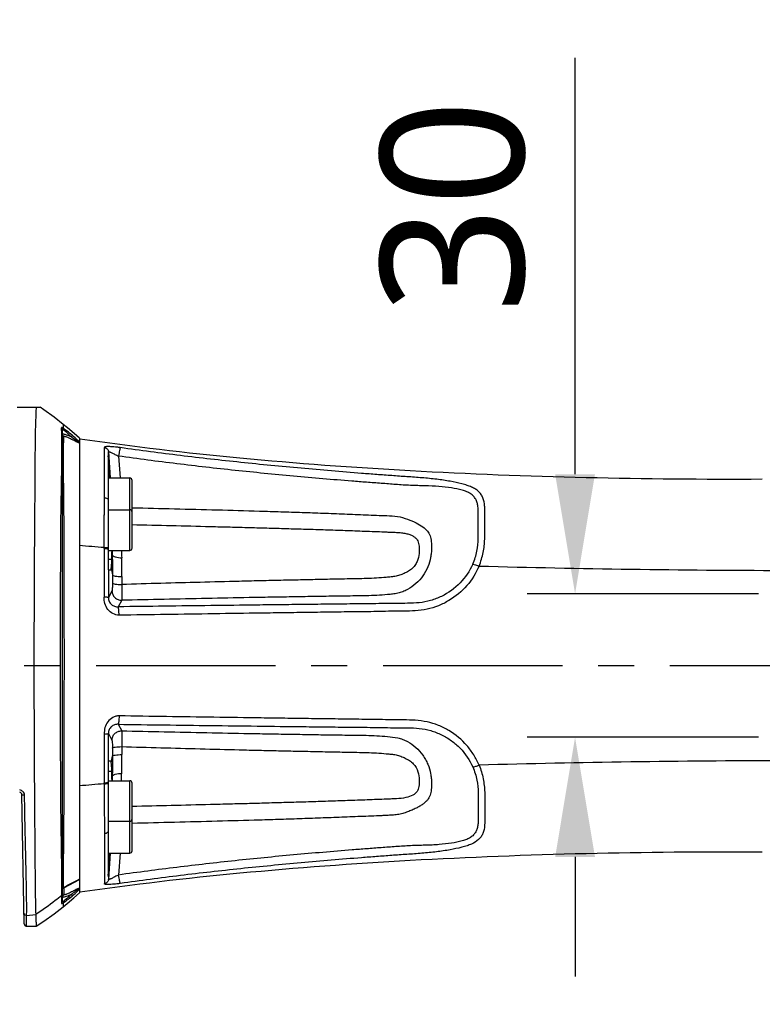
# Model space of a CAD drawing. Header units: millimetres. Extents: x 7426 to 8300, y 123 to 421.
# Tile 38 of 197: x 7996 to 8004, y 194 to 204. Entities that reach past the tile are written whole.
import ezdxf
from ezdxf import colors
from ezdxf.entities.mleader import LeaderData, LeaderLine
from ezdxf.math import Vec2, Vec3

# ---------------------------------------------------------------- set-up
doc = ezdxf.new("R2010")
doc.units = ezdxf.units.MM
doc.linetypes.add('CENTER', pattern=[0.6, 0.375, -0.075, 0.075, -0.075])
for name, color, linetype in [('中心线', 7, 'CENTER'), ('外形图', 7, 'Continuous'), ('多重引线', 7, 'Continuous'), ('尺寸标注', 7, 'Continuous')]:
    doc.layers.add(name, color=color, linetype=linetype)
doc.styles.add('微软雅黑', font='msyh.ttc')
doc.dimstyles.new('尺寸标注_1_20比例', dxfattribs={"dimtxt": 1.5, "dimasz": 1.25, "dimexe": 0.5, "dimexo": 0.4, "dimgap": 0.5, "dimtad": 1, "dimdec": 1, "dimlfac": 20, "dimdsep": 46, "dimtxsty": '微软雅黑', "dimcen": 0.09, "dimadec": 0, "dimazin": 0, "dimtp": 0.01, "dimtm": 0.01, "dimtfac": 1, "dimtdec": 1, "dimtofl": 0, "dimtmove": 0, "dimatfit": 3, "dimfxl": 1, "dimtolj": 1, "dimarcsym": 0})

# ---------------------------------------------------------------- blocks, each defined once
blk = doc.blocks.new('*D1266')
at = {"layer": 'Defpoints', "color": 0}
for p in [(8004.082, 198.174), (8001.763, 196.674), (8004.082, 196.674)]:
    blk.add_point(p, dxfattribs=at)
at = {"layer": '尺寸标注', "color": 0, "lineweight": -2}
for p, q in [((8001.763, 199.424), (8001.763, 203.776)), ((8003.682, 198.174), (8001.263, 198.174)), ((8003.682, 196.674), (8001.263, 196.674)), ((8001.763, 195.424), (8001.763, 194.174))]:
    blk.add_line(p, q, dxfattribs=at)
at = {"layer": '尺寸标注', "color": 0}
for points in [[(8001.555, 199.424), (8001.971, 199.424), (8001.763, 198.174)], [(8001.971, 195.424), (8001.555, 195.424), (8001.763, 196.674)]]:
    blk.add_solid(points, dxfattribs=at)
at = {"layer": '尺寸标注', "color": 0, "insert": (8000.488, 202.225), "char_height": 1.5, "attachment_point": 5, "rotation": 90, "style": '微软雅黑'}
blk.add_mtext('\\A1;30', dxfattribs=at)
blk = doc.blocks.new('*D1267')
at = {"layer": 'Defpoints', "color": 0}
for p in [(8004.082, 196.672), (7979.832, 195.649), (7979.832, 182.682)]:
    blk.add_point(p, dxfattribs=at)
at = {"layer": '尺寸标注', "color": 0, "lineweight": -2}
for p, q in [((8004.082, 196.272), (8004.082, 182.182)), ((7979.832, 195.249), (7979.832, 182.182)), ((8002.832, 182.682), (7981.082, 182.682))]:
    blk.add_line(p, q, dxfattribs=at)
at = {"layer": '尺寸标注', "color": 0}
for points in [[(7981.082, 182.89), (7981.082, 182.474), (7979.832, 182.682)], [(8002.832, 182.474), (8002.832, 182.89), (8004.082, 182.682)]]:
    blk.add_solid(points, dxfattribs=at)
at = {"layer": '尺寸标注', "color": 0, "insert": (7991.957, 183.958), "char_height": 1.5, "attachment_point": 5, "style": '微软雅黑'}
blk.add_mtext('\\A1;485', dxfattribs=at)

msp = doc.modelspace()

# ---------------------------------------------------------------- linework, layer by layer
at = {"layer": '中心线', "linetype": 'CENTER', "ltscale": 5}
msp.add_line((7978.7552, 197.4238), (8028.3522, 197.4238), dxfattribs=at)
at = {"layer": '外形图', "color": 7, "linetype": 'Continuous'}
for p, q in [((7995.9298, 200.1238), (7996.1696, 200.1238)), ((7996.4129, 199.9445), (7996.4123, 199.9043)), ((7996.4048, 194.9563), (7996.4048, 199.8911)), ((7996.5823, 199.7993), (7996.5823, 199.5895)), ((7996.5823, 199.795), (7996.5861, 199.7946)), ((7996.5823, 199.795), (7996.5861, 199.7944)), ((7996.5603, 199.7699), (7996.5624, 199.7683)), ((7996.5782, 199.7564), (7996.5823, 199.7533)), ((7996.5823, 199.7533), (7996.5823, 199.7314)), ((7996.8427, 199.5519), (7996.8423, 199.7034)), ((7996.8423, 199.1794), (7996.8423, 199.7034)), ((7996.5823, 199.6289), (7996.5823, 195.2109)), ((7996.8823, 199.6314), (7996.8823, 198.4238)), ((7996.8852, 199.6172), (7996.8852, 199.6577)), ((7996.8852, 199.6575), (7996.9023, 199.3861)), ((7996.9915, 199.6133), (7997.0059, 199.3848)), ((7996.8426, 199.3245), (7996.8427, 199.5519)), ((7996.8823, 199.3848), (7997.1073, 199.3848)), ((7997.1073, 198.6272), (7997.1073, 199.3848)), ((7996.8411, 198.6598), (7996.8426, 199.3245)), ((7997.1323, 198.6522), (7997.1323, 199.3598)), ((7996.8415, 198.8234), (7996.8419, 198.9991)), ((7996.8823, 199.0522), (7997.1073, 199.0522)), ((7996.8411, 198.6488), (7996.8411, 198.6598)), ((7996.8823, 198.6272), (7997.1073, 198.6272)), ((7996.9255, 198.6275), (7996.9255, 198.5817)), ((7996.9205, 198.5317), (7996.8823, 198.5317)), ((7996.883, 198.4238), (7996.9093, 198.4238)), ((7996.8852, 198.4238), (7996.8852, 198.1331)), ((7996.9152, 198.4436), (7996.9264, 198.3708)), ((7996.9264, 198.3708), (7996.9264, 198.2871)), ((7997.0241, 198.3541), (7997.0238, 198.2713)), ((7996.9218, 198.2046), (7996.8852, 198.1331)), ((7997.0233, 198.1064), (7996.9867, 198.038)), ((7996.9867, 196.8095), (7997.0233, 196.7411)), ((7996.8852, 196.4238), (7996.8852, 196.7144)), ((7996.8852, 196.7144), (7996.9218, 196.6429)), ((7996.9264, 196.5604), (7996.9264, 196.4768)), ((7997.0238, 196.5762), (7997.0241, 196.4935)), ((7996.8823, 196.4238), (7996.8823, 195.2161)), ((7996.9093, 196.4238), (7996.8833, 196.4238)), ((7996.9152, 196.4039), (7996.9264, 196.4768)), ((7996.9205, 196.3158), (7996.8823, 196.3158)), ((7996.8411, 196.1874), (7996.8411, 196.1987)), ((7996.8823, 196.2203), (7997.1073, 196.2203)), ((7996.9224, 196.2215), (7996.9255, 196.2658)), ((7996.9255, 196.2658), (7996.9255, 196.22)), ((7997.1073, 195.4627), (7997.1073, 196.2203)), ((7997.1323, 195.4877), (7997.1323, 196.1953)), ((7996.8411, 196.1874), (7996.8426, 195.5051)), ((7996.0042, 194.7234), (7995.9806, 196.0742)), ((7996.8823, 195.7953), (7997.1073, 195.7953)), ((7996.8423, 195.6681), (7996.8424, 195.144)), ((7996.8426, 195.5051), (7996.8427, 195.2942)), ((7996.8823, 195.4627), (7997.1073, 195.4627)), ((7996.9023, 195.4614), (7996.8852, 195.19)), ((7997.0059, 195.4627), (7996.9915, 195.2342)), ((7996.5823, 195.2766), (7996.5823, 195.0488)), ((7996.8427, 195.2942), (7996.8424, 195.1765)), ((7996.4172, 195.101), (7996.5823, 195.1864)), ((7996.5806, 195.1895), (7996.5823, 195.1904)), ((7996.8852, 195.2303), (7996.8852, 195.19)), ((7996.3952, 195.0981), (7996.3953, 195.0804)), ((7996.3953, 195.0804), (7996.3953, 195.0754)), ((7996.4172, 195.101), (7996.418, 195.0265)), ((7996.4174, 195.1051), (7996.4174, 195.1011)), ((7996.5624, 195.0792), (7996.5606, 195.0778)), ((7996.5823, 195.0942), (7996.5783, 195.0912)), ((7996.5822, 195.0993), (7996.5802, 195.0982)), ((7996.5823, 195.1234), (7996.5823, 195.0796)), ((7996.3955, 195.0325), (7996.3955, 195.0178)), ((7996.3956, 195.0177), (7996.3956, 194.937)), ((7996.5861, 195.0531), (7996.5823, 195.0525)), ((7996.5861, 195.053), (7996.5823, 195.0525)), ((7996.4123, 194.9431), (7996.4129, 194.903)), ((7996.0292, 194.6988), (7996.0302, 194.8122)), ((7996.0302, 194.8122), (7996.1245, 194.8207)), ((7996.0292, 194.6988), (7996.1298, 194.6988))]:
    msp.add_line(p, q, dxfattribs=at)
for points in [[(7996.4129, 199.9445), (7996.3176, 200.0194), (7996.209, 200.0976), (7996.1696, 200.1238)], [(7996.5823, 199.8004), (7996.5259, 199.8497), (7996.4556, 199.9094), (7996.4129, 199.9445)], [(7996.4129, 194.903), (7996.4535, 194.9364), (7996.5238, 194.996), (7996.5823, 195.0471)], [(7996.1298, 194.6988), (7996.209, 194.7499), (7996.3176, 194.8281), (7996.4129, 194.903)], [(7996.0296, 194.7388), (7996.0299, 194.7613), (7996.0302, 194.8122)], [(7996.0042, 194.7234), (7996.0071, 194.7121), (7996.0148, 194.7034), (7996.0256, 194.6991), (7996.0292, 194.6988)]]:
    msp.add_lwpolyline(points, dxfattribs=at)
for centre, radius, start, end in [((7987.3063, 199.8765), 9.0893, 0.02048, 0.21376), ((7996.318, 199.7554), 0.1763, 57.29773, 57.65073), ((7996.4296, 199.8422), 0.0248, 180.03727, 243.02604), ((7995.5103, 198.6599), 1.5376, 46.637, 49.68772), ((7995.5909, 197.9343), 2.0672, 61.51773, 61.99688), ((7994.4126, 196.901), 3.5838, 52.82191, 53.13964), ((7995.8283, 198.9972), 1.074, 45.41453, 46.618), ((7995.4545, 197.6824), 2.3537, 61.371, 61.52409), ((7997.1073, 199.3598), 0.025, 0, 90), ((7997.1073, 199.0272), 0.025, 0, 90), ((8000.4108, 243.0075), 44.4911, 265.06349, 265.39795), ((7959.8728, 199.3242), 37.0562, 358.77453, 358.92034), ((8033.5264, 198.8841), 36.5045, 180.40131, 180.52351), ((7997.1073, 198.6522), 0.025, 270, 0), ((8004.2518, 330.8895), 132.4717, 268.489531, 269.861248), ((8004.2519, 63.9611), 132.4686, 90.138817, 91.510925), ((7952.1534, 195.3665), 44.7772, 1.09411, 1.21477), ((7997.1073, 196.1953), 0.025, 0, 90), ((7995.9556, 196.0738), 0.025, 1.00003, 86.25958), ((8000.402, 151.9582), 44.3725, 94.60297, 94.93818), ((7997.1073, 195.8203), 0.025, 270, 0), ((7997.1073, 195.4877), 0.025, 270, 0), ((8014.4715, 195.1257), 18.0763, 180.15922, 180.29537), ((7995.5158, 196.1817), 1.5295, 310.26839, 313.36402), ((7995.705, 196.6891), 1.8157, 298.14817, 298.69026), ((7994.429, 197.9224), 3.5547, 306.88198, 307.20277), ((7995.827, 195.8514), 1.0757, 313.39247, 314.59587), ((7995.666, 196.7606), 1.8973, 298.68694, 298.80854), ((7996.4297, 195.0044), 0.025, 117.34207, 127.7538), ((7996.3024, 195.1151), 0.2041, 302.58841, 302.90275)]:
    msp.add_arc(centre, radius, start, end, dxfattribs=at)
for points, knots in [([(7996.1287, 200.1238), (7996.1165, 199.8643), (7996.1175, 199.5278), (7996.1135, 199.1124), (7996.1112, 198.796), (7996.1076, 198.2324), (7996.1062, 197.7478), (7996.1062, 197.4238)], [0, 0, 0, 0, 0.288563, 0.3736957, 0.4615916, 0.6400163, 1, 1, 1, 1]), ([(7996.4123, 199.9043), (7996.4099, 199.9058), (7996.4059, 199.9082), (7996.401, 199.9107), (7996.3981, 199.9115), (7996.3965, 199.9119), (7996.3955, 199.9109), (7996.3955, 199.9104)], [0, 0, 0, 0, 0.4390614, 0.7441916, 0.845928, 0.9163275, 1, 1, 1, 1]), ([(7996.505, 199.8324), (7996.4882, 199.8466), (7996.4582, 199.8712), (7996.4273, 199.8947), (7996.4132, 199.9037)], [0, 0, 0, 0, 0.568915, 1, 1, 1, 1]), ([(7996.3957, 199.8318), (7996.3951, 199.795), (7996.3968, 199.7445), (7996.3946, 199.6784), (7996.3934, 199.6119), (7996.3931, 199.5162), (7996.3929, 199.3885), (7996.39, 199.2464), (7996.3864, 199.0927), (7996.3843, 198.874), (7996.3828, 198.5929), (7996.3812, 198.1368), (7996.3797, 197.6781), (7996.3798, 197.2186), (7996.3807, 196.8741), (7996.3818, 196.531), (7996.383, 196.1906), (7996.3852, 195.861), (7996.3914, 195.4974), (7996.3951, 195.2459), (7996.3952, 195.0981)], [0, 0, 0, 0, 0.0233256, 0.0319819, 0.0419352, 0.0654355, 0.0926579, 0.1228585, 0.1555164, 0.1900304, 0.2614545, 0.3336836, 0.479095, 0.5521202, 0.6249032, 0.6974326, 0.769555, 0.8405887, 0.9063375, 1, 1, 1, 1]), ([(7996.3956, 199.8798), (7996.3956, 199.8778), (7996.3956, 199.8695), (7996.3956, 199.8611), (7996.3957, 199.8547)], [0, 0, 0, 0, 0.2300948, 1, 1, 1, 1]), ([(7996.3957, 199.8547), (7996.3957, 199.8529), (7996.3958, 199.8453), (7996.3958, 199.8376), (7996.3957, 199.8318)], [0, 0, 0, 0, 0.2309957, 1, 1, 1, 1]), ([(7996.4048, 199.8911), (7996.4048, 199.8916), (7996.406, 199.893), (7996.4093, 199.8913), (7996.4135, 199.8893), (7996.417, 199.8868), (7996.419, 199.8854)], [0, 0, 0, 0, 0.0921609, 0.2593601, 0.5631143, 1, 1, 1, 1]), ([(7996.498, 199.8141), (7996.4857, 199.819), (7996.4636, 199.8274), (7996.4375, 199.8365), (7996.4209, 199.8412), (7996.4134, 199.843), (7996.4088, 199.8435), (7996.4066, 199.8436), (7996.4048, 199.8429), (7996.4048, 199.8422)], [0, 0, 0, 0, 0.4015213, 0.7223036, 0.8409484, 0.9270141, 0.9570754, 0.9785436, 1, 1, 1, 1]), ([(7996.4243, 197.4238), (7996.4239, 197.6978), (7996.4238, 198.0399), (7996.4224, 198.4499), (7996.4221, 198.6529), (7996.4218, 198.8531), (7996.4194, 199.1016), (7996.4165, 199.3652), (7996.4157, 199.6033), (7996.4169, 199.7436), (7996.4181, 199.8017), (7996.4183, 199.8201)], [0, 0, 0, 0, 0.3430444, 0.428324, 0.5132269, 0.5971969, 0.6789284, 0.8243784, 0.9272824, 0.9769869, 1, 1, 1, 1]), ([(7996.4183, 199.8201), (7996.4186, 199.8212), (7996.4221, 199.8216), (7996.4259, 199.8208), (7996.4343, 199.8186), (7996.4474, 199.8138), (7996.4745, 199.8026), (7996.5131, 199.7845), (7996.545, 199.7683), (7996.5615, 199.7595)], [0, 0, 0, 0, 0.022589, 0.0475684, 0.0833755, 0.1839958, 0.3162472, 0.6423534, 1, 1, 1, 1]), ([(7996.419, 199.8854), (7996.4199, 199.8847), (7996.4239, 199.8817), (7996.4279, 199.8785), (7996.4309, 199.876)], [0, 0, 0, 0, 0.2233176, 1, 1, 1, 1]), ([(7996.4309, 199.876), (7996.4359, 199.8719), (7996.459, 199.852), (7996.481, 199.8309), (7996.498, 199.8141)], [0, 0, 0, 0, 0.2144957, 1, 1, 1, 1]), ([(7996.498, 199.8141), (7996.5005, 199.8176), (7996.5037, 199.8228), (7996.5064, 199.8305), (7996.5051, 199.8324)], [0, 0, 0, 0, 0.6506279, 1, 1, 1, 1]), ([(7996.498, 199.8141), (7996.5032, 199.8106), (7996.5242, 199.7962), (7996.5449, 199.7814), (7996.5603, 199.7699)], [0, 0, 0, 0, 0.2450137, 1, 1, 1, 1]), ([(7996.5861, 199.7944), (7997.1413, 199.7132), (7998.2911, 199.5798), (8000.0574, 199.4513), (8001.8795, 199.3816), (8003.1067, 199.371), (8003.7203, 199.3741)], [0, 0, 0, 0, 0.2353359, 0.4852959, 0.7426462, 1, 1, 1, 1]), ([(7996.8423, 199.7034), (7996.8534, 199.7019), (7996.875, 199.6909), (7996.8845, 199.6686), (7996.8852, 199.6575)], [0, 0, 0, 0, 0.5013056, 1, 1, 1, 1]), ([(7997.0088, 199.7017), (7996.9972, 199.7034), (7996.9745, 199.7062), (7996.9419, 199.7095), (7996.9124, 199.7118), (7996.8873, 199.7128), (7996.8673, 199.7126), (7996.8537, 199.7113), (7996.8448, 199.7089), (7996.8426, 199.705), (7996.8424, 199.7035)], [0, 0, 0, 0, 0.2068735, 0.4026501, 0.5786687, 0.7284882, 0.846402, 0.9283584, 0.9733569, 1, 1, 1, 1]), ([(7997.0088, 199.7016), (7997.0082, 199.7008), (7997.0071, 199.6977), (7997.0054, 199.692), (7997.0035, 199.6836), (7997.0003, 199.668), (7996.9961, 199.6443), (7996.993, 199.6242), (7996.9915, 199.6133)], [0, 0, 0, 0, 0.0366822, 0.1040306, 0.2006374, 0.3236193, 0.6342791, 1, 1, 1, 1]), ([(8000.7599, 198.4639), (8000.769, 198.4874), (8000.7859, 198.5343), (8000.809, 198.6283), (8000.8209, 198.743), (8000.8186, 198.853), (8000.8189, 198.935), (8000.819, 198.9913), (8000.8187, 199.0437), (8000.8185, 199.1061), (8000.8075, 199.1646), (8000.7812, 199.2137), (8000.7548, 199.2447), (8000.7208, 199.2704), (8000.6797, 199.2909), (8000.6322, 199.3084), (8000.5578, 199.3302), (8000.4519, 199.3523), (8000.3127, 199.3724), (8000.1621, 199.3872), (8000.0057, 199.3976), (7999.8477, 199.4089), (7999.6895, 199.4205), (7999.4787, 199.4367), (7999.2153, 199.458), (7998.8993, 199.4856), (7998.5835, 199.5152), (7998.1628, 199.5579), (7997.6375, 199.6172), (7997.2182, 199.6721), (7997.0088, 199.7017)], [0, 0, 0, 0, 0.0164664, 0.0325645, 0.0631877, 0.0914416, 0.1045082, 0.1167851, 0.1282235, 0.1387901, 0.157578, 0.1662864, 0.1749651, 0.1840145, 0.1939016, 0.2049162, 0.2170858, 0.2445649, 0.2755223, 0.3089723, 0.3434509, 0.378003, 0.4125593, 0.4471133, 0.5162236, 0.585334, 0.6544454, 0.7235566, 0.8617787, 1, 1, 1, 1]), ([(7996.8999, 199.386), (7996.8976, 199.4246), (7996.8931, 199.5018), (7996.8857, 199.5788), (7996.8833, 199.6174)], [0, 0, 0, 0, 0.4999973, 1, 1, 1, 1]), ([(7996.8852, 199.6575), (7996.8852, 199.6581), (7996.8854, 199.6595), (7996.8877, 199.6603), (7996.8906, 199.66), (7996.8945, 199.659), (7996.8995, 199.6573), (7996.9079, 199.654), (7996.9202, 199.6486), (7996.9363, 199.6406), (7996.9536, 199.6311), (7996.9721, 199.6218), (7996.985, 199.6162), (7996.9915, 199.6133)], [0, 0, 0, 0, 0.0155656, 0.0310629, 0.0549599, 0.0893304, 0.133863, 0.1877194, 0.3190791, 0.4741249, 0.6436515, 0.820759, 1, 1, 1, 1]), ([(8000.6928, 198.4837), (8000.7032, 198.5057), (8000.7204, 198.5508), (8000.7434, 198.6411), (8000.7524, 198.7511), (8000.7491, 198.8741), (8000.7504, 198.9689), (8000.7506, 199.0378), (8000.7485, 199.0839), (8000.7412, 199.1262), (8000.7256, 199.164), (8000.7015, 199.1964), (8000.6692, 199.2228), (8000.629, 199.243), (8000.5632, 199.2645), (8000.4662, 199.2831), (8000.3361, 199.2974), (8000.1925, 199.3031), (8000.042, 199.3055), (7999.8892, 199.3166), (7999.7364, 199.3283), (7999.5834, 199.3393), (7999.3796, 199.3554), (7999.1249, 199.3763), (7998.8194, 199.4034), (7998.5141, 199.4324), (7998.209, 199.4636), (7997.9041, 199.497), (7997.498, 199.5449), (7997.1939, 199.5847), (7996.9915, 199.6133)], [0, 0, 0, 0, 0.0163453, 0.0322232, 0.0623048, 0.0899411, 0.1146782, 0.1258265, 0.1361047, 0.1455639, 0.1544803, 0.1632465, 0.172339, 0.1822088, 0.1931757, 0.2186571, 0.2482493, 0.2808172, 0.3149004, 0.3491563, 0.383409, 0.417666, 0.4519197, 0.5204298, 0.5889398, 0.6574498, 0.7259596, 0.7944698, 0.8629801, 1, 1, 1, 1]), ([(7996.8423, 199.1794), (7996.8467, 199.179), (7996.8616, 199.1765), (7996.877, 199.1683), (7996.8823, 199.1589)], [0, 0, 0, 0, 0.2893733, 1, 1, 1, 1]), ([(7997.1323, 199.0738), (7997.2804, 199.0704), (7997.5765, 199.0632), (7998.0207, 199.0518), (7998.3908, 199.0414), (7998.6869, 199.0325), (7998.9089, 199.0252), (7999.1309, 199.0175), (7999.3159, 199.0103), (7999.4638, 199.0045), (7999.5748, 199), (7999.6858, 198.9953), (7999.7966, 198.9908), (7999.9071, 198.9865), (8000.0095, 198.9571), (8000.0968, 198.9179), (8000.1677, 198.8779), (8000.2197, 198.8336), (8000.2526, 198.7803), (8000.2618, 198.7152), (8000.2641, 198.655), (8000.26, 198.5991), (8000.2514, 198.5347), (8000.2261, 198.4521), (8000.1755, 198.3581), (8000.1027, 198.2771), (8000.0281, 198.2248), (7999.9623, 198.1946), (7999.9101, 198.1789), (7999.856, 198.1703), (7999.7826, 198.1634), (7999.6904, 198.1563), (7999.5794, 198.1527), (7999.4682, 198.1515), (7999.3571, 198.1497), (7999.2089, 198.148), (7999.0236, 198.1451), (7998.8013, 198.1412), (7998.5791, 198.1377), (7998.2827, 198.1323), (7997.9123, 198.125), (7997.4678, 198.116), (7997.1715, 198.1097), (7997.0233, 198.1064)], [0, 0, 0, 0, 0.0649869, 0.1299696, 0.1949487, 0.2274364, 0.2599233, 0.2924097, 0.3248935, 0.3411362, 0.3573774, 0.3736185, 0.3898612, 0.4060738, 0.4219271, 0.4362119, 0.4480532, 0.4575221, 0.4658999, 0.4748721, 0.4859242, 0.4923966, 0.4993994, 0.5144076, 0.5300303, 0.5458728, 0.5617249, 0.5696296, 0.5775482, 0.5855649, 0.593645, 0.6098702, 0.6261197, 0.6423762, 0.6586342, 0.6748919, 0.7074056, 0.7399195, 0.7724328, 0.8049451, 0.8699676, 0.9349863, 1, 1, 1, 1]), ([(7997.1323, 198.8971), (7997.2688, 198.8942), (7997.5419, 198.8879), (7997.8832, 198.8794), (7998.1563, 198.8724), (7998.361, 198.8669), (7998.5658, 198.8613), (7998.7706, 198.8555), (7998.9755, 198.8495), (7999.1803, 198.8431), (7999.3509, 198.8372), (7999.4874, 198.8324), (7999.5898, 198.8284), (7999.6921, 198.8246), (7999.7774, 198.8213), (7999.8456, 198.8183), (7999.8965, 198.8161), (7999.9462, 198.8127), (7999.9926, 198.8057), (8000.0333, 198.7948), (8000.0667, 198.7803), (8000.0927, 198.762), (8000.1123, 198.7407), (8000.1251, 198.7152), (8000.1305, 198.6858), (8000.1332, 198.6531), (8000.1346, 198.6015), (8000.1257, 198.5447), (8000.1057, 198.4956), (8000.0883, 198.468), (8000.066, 198.4428), (8000.0323, 198.4167), (7999.9878, 198.3915), (7999.941, 198.3703), (7999.8915, 198.3564), (7999.8407, 198.3494), (7999.7725, 198.344), (7999.6874, 198.337), (7999.585, 198.3329), (7999.4825, 198.3309), (7999.38, 198.3288), (7999.2434, 198.3261), (7999.0726, 198.3229), (7998.8677, 198.3181), (7998.6628, 198.3137), (7998.4579, 198.3091), (7998.1847, 198.3025), (7997.8432, 198.2937), (7997.4335, 198.2829), (7997.1603, 198.2751), (7997.0238, 198.2713)], [0, 0, 0, 0, 0.0641854, 0.1283672, 0.1604581, 0.1925499, 0.2246439, 0.2567416, 0.2888425, 0.3209435, 0.3530417, 0.3690892, 0.3851336, 0.4011796, 0.4172208, 0.4252385, 0.4332498, 0.4411738, 0.4486538, 0.4552754, 0.4608968, 0.4657047, 0.470099, 0.474375, 0.4789183, 0.4840398, 0.4897984, 0.5031699, 0.5106724, 0.5145357, 0.5184525, 0.5264237, 0.5344302, 0.5424607, 0.5504759, 0.5585157, 0.5665435, 0.5825971, 0.5986518, 0.6147084, 0.6307636, 0.6468191, 0.6789297, 0.7110398, 0.7431494, 0.7752584, 0.8073668, 0.8715814, 0.9357927, 1, 1, 1, 1]), ([(7996.8411, 198.6598), (7996.8495, 198.6596), (7996.8612, 198.6588), (7996.8749, 198.656), (7996.8803, 198.6542), (7996.8823, 198.653)], [0, 0, 0, 0, 0.6024056, 0.8346883, 1, 1, 1, 1]), ([(7996.8414, 198.6488), (7996.8413, 198.6066), (7996.8408, 198.4368), (7996.8405, 198.2671), (7996.8403, 198.1396)], [0, 0, 0, 0, 0.2489654, 1, 1, 1, 1]), ([(7996.8411, 198.6488), (7996.8486, 198.6487), (7996.8616, 198.6477), (7996.8745, 198.6454), (7996.8796, 198.6434)], [0, 0, 0, 0, 0.5797183, 1, 1, 1, 1]), ([(7996.9255, 198.5817), (7996.9266, 198.5768), (7996.9368, 198.5666), (7996.9697, 198.5539), (7997.0009, 198.5506), (7997.0234, 198.5505)], [0, 0, 0, 0, 0.1423655, 0.3655011, 1, 1, 1, 1]), ([(7996.9255, 198.5817), (7996.9256, 198.5644), (7996.9259, 198.4941), (7996.9263, 198.4238), (7996.9264, 198.3708)], [0, 0, 0, 0, 0.245607, 1, 1, 1, 1]), ([(7996.9152, 198.4436), (7996.9169, 198.4557), (7996.9191, 198.485), (7996.9201, 198.5145), (7996.9205, 198.5317)], [0, 0, 0, 0, 0.4133229, 1, 1, 1, 1]), ([(8000.6928, 198.4837), (8000.6608, 198.4117), (8000.5701, 198.2768), (8000.4049, 198.1583), (8000.2542, 198.1004), (8000.1344, 198.0772), (8000.0129, 198.0742), (7999.8513, 198.0735), (7999.6493, 198.07), (7999.4069, 198.0677), (7999.1646, 198.0648), (7998.9224, 198.0621), (7998.6802, 198.0591), (7998.3574, 198.0553), (7997.9541, 198.0503), (7997.4703, 198.0442), (7997.1479, 198.0401), (7996.9867, 198.038)], [0, 0, 0, 0, 0.0610938, 0.123129, 0.1544708, 0.1858512, 0.2172341, 0.2486226, 0.3113115, 0.3739971, 0.4366616, 0.4993193, 0.5619599, 0.6245894, 0.7498022, 0.874945, 1, 1, 1, 1]), ([(8000.7591, 198.4642), (8000.727, 198.3907), (8000.6413, 198.2502), (8000.4821, 198.1188), (8000.3351, 198.0458), (8000.2163, 198.0093), (8000.093, 197.9935), (7999.9689, 197.9927), (7999.8449, 197.9916), (7999.7209, 197.9888), (7999.5969, 197.9864), (7999.4729, 197.9853), (7999.349, 197.9838), (7999.1837, 197.9812), (7998.9772, 197.979), (7998.7294, 197.975), (7998.3991, 197.9707), (7997.9864, 197.9645), (7997.4914, 197.9573), (7997.1616, 197.9525), (7996.9967, 197.9501)], [0, 0, 0, 0, 0.0609182, 0.1226586, 0.1538449, 0.1851293, 0.2164791, 0.2478597, 0.2792451, 0.3106221, 0.3419975, 0.3733717, 0.4047426, 0.4361094, 0.498834, 0.5615427, 0.6242367, 0.7495729, 0.874832, 1, 1, 1, 1]), ([(7997.0241, 198.3541), (7997.0242, 198.3706), (7997.0244, 198.436), (7997.0241, 198.5015), (7997.0234, 198.5505)], [0, 0, 0, 0, 0.2519205, 1, 1, 1, 1]), ([(8000.6928, 198.4837), (8000.7033, 198.4824), (8000.7259, 198.4771), (8000.7476, 198.4691), (8000.7591, 198.4642)], [0, 0, 0, 0, 0.4563184, 1, 1, 1, 1]), ([(7996.9093, 198.4238), (7996.9099, 198.4238), (7996.9115, 198.4257), (7996.9134, 198.4321), (7996.9145, 198.4386), (7996.9152, 198.4436)], [0, 0, 0, 0, 0.0952455, 0.2866961, 1, 1, 1, 1]), ([(7996.9264, 198.3708), (7996.9269, 198.3694), (7996.93, 198.3667), (7996.9401, 198.3622), (7996.96, 198.3581), (7996.9896, 198.3549), (7997.012, 198.3541), (7997.0241, 198.3541)], [0, 0, 0, 0, 0.0434733, 0.1126935, 0.3324262, 0.6412495, 1, 1, 1, 1]), ([(7996.9264, 198.2871), (7996.9264, 198.277), (7996.9263, 198.2585), (7996.9254, 198.234), (7996.9243, 198.2176), (7996.923, 198.2086), (7996.9223, 198.2056), (7996.9218, 198.2047)], [0, 0, 0, 0, 0.3650474, 0.6720915, 0.8903635, 0.9594695, 1, 1, 1, 1]), ([(7996.9264, 198.2871), (7996.927, 198.2858), (7996.93, 198.2833), (7996.9401, 198.2791), (7996.9599, 198.2752), (7996.9894, 198.2721), (7997.0117, 198.2714), (7997.0238, 198.2713)], [0, 0, 0, 0, 0.0422535, 0.1108848, 0.3304673, 0.6399607, 1, 1, 1, 1]), ([(7997.0238, 198.2713), (7997.024, 198.2512), (7997.0244, 198.2142), (7997.0246, 198.1651), (7997.0242, 198.1303), (7997.024, 198.1123), (7997.0233, 198.1064)], [0, 0, 0, 0, 0.3658078, 0.6735975, 0.8923473, 1, 1, 1, 1]), ([(7996.9218, 198.2046), (7996.922, 198.1917), (7996.9277, 198.1656), (7996.9505, 198.133), (7996.984, 198.1112), (7997.0103, 198.1063), (7997.0233, 198.1064)], [0, 0, 0, 0, 0.2491272, 0.4990456, 0.7495448, 1, 1, 1, 1]), ([(7996.9967, 197.9501), (7996.9741, 197.9494), (7996.9283, 197.9631), (7996.8752, 198.0082), (7996.8443, 198.0709), (7996.8396, 198.1169), (7996.8405, 198.1396)], [0, 0, 0, 0, 0.249253, 0.499991, 0.750271, 1, 1, 1, 1]), ([(7996.8852, 198.1331), (7996.885, 198.1336), (7996.8835, 198.1346), (7996.879, 198.1363), (7996.87, 198.1379), (7996.8565, 198.1392), (7996.8461, 198.1395), (7996.8405, 198.1396)], [0, 0, 0, 0, 0.0397774, 0.106572, 0.323514, 0.6331996, 1, 1, 1, 1]), ([(7996.8852, 198.1331), (7996.8851, 198.1197), (7996.8904, 198.0928), (7996.9142, 198.0601), (7996.9486, 198.0409), (7996.9742, 198.0374), (7996.9867, 198.038)], [0, 0, 0, 0, 0.2580967, 0.5131228, 0.7569493, 1, 1, 1, 1]), ([(7996.9967, 197.9501), (7996.9964, 197.9607), (7996.9956, 197.9805), (7996.9934, 198.0066), (7996.9912, 198.0243), (7996.9888, 198.0338), (7996.9875, 198.0371), (7996.9867, 198.038)], [0, 0, 0, 0, 0.3595231, 0.6660957, 0.8866851, 0.9573753, 1, 1, 1, 1]), ([(7996.1062, 197.4238), (7996.1062, 197.1668), (7996.1074, 196.6552), (7996.1113, 196.0205), (7996.1152, 195.5337), (7996.1182, 195.2191), (7996.1207, 194.9861), (7996.1231, 194.8623), (7996.1245, 194.8208)], [0, 0, 0, 0, 0.2961583, 0.5896325, 0.7314239, 0.857316, 0.9521594, 1, 1, 1, 1]), ([(7996.4174, 195.1051), (7996.4166, 195.1194), (7996.4159, 195.1574), (7996.4157, 195.2276), (7996.4161, 195.3228), (7996.417, 195.4891), (7996.4194, 195.7324), (7996.4219, 196.0503), (7996.4227, 196.388), (7996.4237, 196.7317), (7996.4234, 197.0773), (7996.424, 197.3081), (7996.4243, 197.4238)], [0, 0, 0, 0, 0.0185147, 0.0491747, 0.0908168, 0.1416266, 0.2644322, 0.4055806, 0.5529388, 0.7013935, 0.8503144, 1, 1, 1, 1]), ([(7996.9967, 196.8974), (7996.9853, 196.898), (7996.9623, 196.8945), (7996.9199, 196.8771), (7996.8753, 196.8392), (7996.8437, 196.7766), (7996.8409, 196.7306), (7996.8405, 196.708)], [0, 0, 0, 0, 0.1252052, 0.2508943, 0.5010021, 0.7508623, 1, 1, 1, 1]), ([(7996.9867, 196.8095), (7996.9742, 196.8101), (7996.9486, 196.8067), (7996.9142, 196.7874), (7996.8904, 196.7547), (7996.8851, 196.7278), (7996.8852, 196.7144)], [0, 0, 0, 0, 0.2430872, 0.4868605, 0.7419622, 1, 1, 1, 1]), ([(7996.9967, 196.8974), (7996.9964, 196.8868), (7996.9956, 196.8671), (7996.9934, 196.8409), (7996.9912, 196.8232), (7996.9888, 196.8137), (7996.9875, 196.8105), (7996.9867, 196.8095)], [0, 0, 0, 0, 0.3595113, 0.6661468, 0.8867765, 0.9574431, 1, 1, 1, 1]), ([(7996.9867, 196.8095), (7997.1479, 196.8075), (7997.4705, 196.8034), (7997.9544, 196.7972), (7998.4386, 196.7913), (7998.8422, 196.7864), (7999.1652, 196.7827), (7999.3672, 196.7804), (7999.5288, 196.7785), (7999.65, 196.7775), (7999.7712, 196.7755), (7999.8925, 196.7731), (8000.0137, 196.7737), (8000.1352, 196.7701), (8000.2549, 196.7469), (8000.3683, 196.7032), (8000.4722, 196.6409), (8000.5932, 196.537), (8000.6601, 196.4354), (8000.6928, 196.3639)], [0, 0, 0, 0, 0.1250577, 0.2502034, 0.3754191, 0.500692, 0.563351, 0.6260171, 0.6573574, 0.6887035, 0.7200505, 0.7514024, 0.7827768, 0.8141581, 0.845517, 0.8768169, 0.9079972, 0.9390074, 1, 1, 1, 1]), ([(8000.759, 196.3836), (8000.7429, 196.4202), (8000.7056, 196.492), (8000.6098, 196.6231), (8000.4817, 196.7289), (8000.3348, 196.802), (8000.2159, 196.8382), (8000.0926, 196.854), (7999.9892, 196.855), (7999.9066, 196.8551), (7999.8239, 196.8565), (7999.7206, 196.8592), (7999.5966, 196.8608), (7999.4313, 196.8626), (7999.2248, 196.8658), (7998.9769, 196.8685), (7998.7292, 196.8726), (7998.3989, 196.8768), (7997.9863, 196.883), (7997.4914, 196.8902), (7997.1615, 196.895), (7996.9967, 196.8974)], [0, 0, 0, 0, 0.0304105, 0.0610933, 0.1228311, 0.1540185, 0.1853076, 0.2166447, 0.2480227, 0.2637116, 0.2793982, 0.31077, 0.3421395, 0.3735068, 0.436231, 0.4989422, 0.5616374, 0.6243181, 0.7496274, 0.8748594, 1, 1, 1, 1]), ([(7996.8403, 196.708), (7996.8404, 196.6654), (7996.8407, 196.4956), (7996.8411, 196.3259), (7996.8414, 196.1987)], [0, 0, 0, 0, 0.2509179, 1, 1, 1, 1]), ([(7996.8405, 196.708), (7996.8461, 196.708), (7996.8565, 196.7083), (7996.87, 196.7096), (7996.879, 196.7112), (7996.8835, 196.7129), (7996.885, 196.7139), (7996.8852, 196.7144)], [0, 0, 0, 0, 0.3667081, 0.6763157, 0.8932396, 0.9600811, 1, 1, 1, 1]), ([(7996.9218, 196.6429), (7996.922, 196.6558), (7996.9277, 196.6819), (7996.9505, 196.7146), (7996.984, 196.7363), (7997.0103, 196.7412), (7997.0233, 196.7411)], [0, 0, 0, 0, 0.2491275, 0.4990457, 0.7495448, 1, 1, 1, 1]), ([(7997.0233, 196.7411), (7997.024, 196.7352), (7997.0242, 196.7172), (7997.0246, 196.6824), (7997.0244, 196.6333), (7997.024, 196.5963), (7997.0238, 196.5762)], [0, 0, 0, 0, 0.1077172, 0.3263941, 0.6342068, 1, 1, 1, 1]), ([(7997.0233, 196.7411), (7997.1715, 196.7379), (7997.4678, 196.7316), (7997.9123, 196.7225), (7998.2827, 196.7152), (7998.5791, 196.7099), (7998.8013, 196.7063), (7999.0236, 196.7024), (7999.2089, 196.6995), (7999.3571, 196.6978), (7999.4682, 196.6961), (7999.5794, 196.6948), (7999.6905, 196.6911), (7999.8007, 196.6828), (7999.8924, 196.6738), (7999.9623, 196.6529), (8000.0281, 196.6227), (8000.1028, 196.5705), (8000.1633, 196.5025), (8000.2017, 196.4416), (8000.2315, 196.3783), (8000.2513, 196.3128), (8000.2601, 196.2484), (8000.264, 196.1926), (8000.2617, 196.1323), (8000.2525, 196.0673), (8000.2259, 196.0236), (8000.1969, 195.9949), (8000.17, 195.9735), (8000.1378, 195.9525), (8000.1002, 195.9322), (8000.0577, 195.9124), (8000.011, 195.8934), (7999.9609, 195.8757), (7999.9073, 195.8645), (7999.8521, 195.8597), (7999.7967, 195.8565), (7999.7413, 195.8542), (7999.6673, 195.8515), (7999.5748, 195.8475), (7999.4638, 195.843), (7999.3159, 195.8372), (7999.1309, 195.83), (7998.9089, 195.8224), (7998.6869, 195.815), (7998.3908, 195.8061), (7998.0207, 195.7958), (7997.5765, 195.7843), (7997.2804, 195.7771), (7997.1323, 195.7738)], [0, 0, 0, 0, 0.0650092, 0.1300233, 0.1950413, 0.2275513, 0.2600624, 0.292574, 0.3250855, 0.341342, 0.3575988, 0.3738538, 0.3901017, 0.4063319, 0.4224058, 0.4303277, 0.4382348, 0.4540857, 0.4699255, 0.4778104, 0.4855841, 0.5005825, 0.5075862, 0.5140556, 0.5251088, 0.5340783, 0.5424559, 0.5469645, 0.551941, 0.5575311, 0.5637871, 0.5706643, 0.5780809, 0.5859084, 0.5939477, 0.6020509, 0.6101659, 0.6182861, 0.6264075, 0.6426475, 0.6588875, 0.6751291, 0.7076107, 0.7400948, 0.7725795, 0.8050649, 0.8700394, 0.9350176, 1, 1, 1, 1]), ([(7996.9218, 196.6429), (7996.9231, 196.6401), (7996.924, 196.6309), (7996.9255, 196.6136), (7996.9262, 196.589), (7996.9264, 196.5705), (7996.9264, 196.5604)], [0, 0, 0, 0, 0.109524, 0.3279067, 0.6349252, 1, 1, 1, 1]), ([(7996.9264, 196.5604), (7996.927, 196.5617), (7996.93, 196.5643), (7996.9401, 196.5685), (7996.9599, 196.5724), (7996.9894, 196.5754), (7997.0117, 196.5761), (7997.0238, 196.5762)], [0, 0, 0, 0, 0.042253, 0.1108834, 0.330466, 0.6399606, 1, 1, 1, 1]), ([(7997.0238, 196.5762), (7997.1603, 196.5725), (7997.4335, 196.5646), (7997.8433, 196.5538), (7998.1848, 196.5451), (7998.458, 196.5384), (7998.6629, 196.5338), (7998.8678, 196.5295), (7999.0728, 196.5247), (7999.2436, 196.5213), (7999.3802, 196.5189), (7999.4827, 196.5165), (7999.5851, 196.5149), (7999.6876, 196.5104), (7999.7727, 196.5035), (7999.8408, 196.4983), (7999.8917, 196.4912), (7999.9412, 196.4771), (7999.9878, 196.4558), (8000.0325, 196.4311), (8000.0852, 196.3901), (8000.1242, 196.3191), (8000.1342, 196.2462), (8000.1335, 196.1946), (8000.1303, 196.162), (8000.1249, 196.1327), (8000.1126, 196.1069), (8000.0928, 196.0857), (8000.0553, 196.0593), (7999.9881, 196.0387), (7999.9126, 196.032), (7999.8458, 196.0293), (7999.7776, 196.0262), (7999.6923, 196.0231), (7999.5899, 196.0191), (7999.4876, 196.0152), (7999.3511, 196.0103), (7999.1804, 196.0044), (7998.9756, 195.998), (7998.7708, 195.992), (7998.5659, 195.9863), (7998.3611, 195.9806), (7998.1563, 195.9752), (7997.8833, 195.9681), (7997.5419, 195.9597), (7997.2688, 195.9534), (7997.1323, 195.9504)], [0, 0, 0, 0, 0.0642224, 0.1284488, 0.1926785, 0.2247945, 0.2569111, 0.2890283, 0.3211459, 0.353264, 0.3693234, 0.3853821, 0.4014438, 0.4174993, 0.4335601, 0.4415899, 0.4496217, 0.4576448, 0.4656645, 0.4736904, 0.481625, 0.496789, 0.5101631, 0.5159006, 0.5210103, 0.525564, 0.5298293, 0.534231, 0.5390502, 0.5512495, 0.5666347, 0.5746648, 0.5826809, 0.5987272, 0.6147751, 0.6308236, 0.646875, 0.6789807, 0.7110893, 0.7431978, 0.7753029, 0.8074046, 0.8395039, 0.8716024, 0.9357993, 1, 1, 1, 1]), ([(7996.9152, 196.4039), (7996.9146, 196.4089), (7996.9134, 196.4154), (7996.9115, 196.4219), (7996.9099, 196.4238), (7996.9093, 196.4238)], [0, 0, 0, 0, 0.7133507, 0.9047772, 1, 1, 1, 1]), ([(7996.9205, 196.3158), (7996.9201, 196.3331), (7996.9191, 196.3625), (7996.9169, 196.3919), (7996.9152, 196.4039)], [0, 0, 0, 0, 0.5866821, 1, 1, 1, 1]), ([(7996.9264, 196.4768), (7996.9264, 196.459), (7996.9263, 196.3887), (7996.9258, 196.3184), (7996.9255, 196.2658)], [0, 0, 0, 0, 0.2522399, 1, 1, 1, 1]), ([(7996.9264, 196.4768), (7996.9269, 196.4781), (7996.93, 196.4808), (7996.9401, 196.4853), (7996.96, 196.4895), (7996.9896, 196.4927), (7997.012, 196.4934), (7997.0241, 196.4935)], [0, 0, 0, 0, 0.0434733, 0.1126935, 0.3324262, 0.6412496, 1, 1, 1, 1]), ([(7997.0234, 196.297), (7997.0236, 196.3131), (7997.0244, 196.3786), (7997.0243, 196.4441), (7997.0241, 196.4935)], [0, 0, 0, 0, 0.2458962, 1, 1, 1, 1]), ([(7996.9255, 196.2658), (7996.9266, 196.2708), (7996.9368, 196.2809), (7996.9697, 196.2936), (7997.0009, 196.2969), (7997.0234, 196.297)], [0, 0, 0, 0, 0.1423894, 0.3654441, 1, 1, 1, 1]), ([(8000.6928, 196.3639), (8000.7129, 196.3203), (8000.7414, 196.2306), (8000.7508, 196.1165), (8000.7505, 196.0304), (8000.7498, 195.9701), (8000.7502, 195.9131), (8000.7499, 195.8596), (8000.7503, 195.8097), (8000.749, 195.7636), (8000.741, 195.7213), (8000.7255, 195.6836), (8000.7017, 195.651), (8000.6693, 195.6247), (8000.6291, 195.6048), (8000.5636, 195.5831), (8000.4667, 195.5645), (8000.3615, 195.5532), (8000.2689, 195.5472), (8000.1951, 195.5447), (8000.1196, 195.5437), (8000.0177, 195.5398), (7999.8902, 195.5305), (7999.7372, 195.5196), (7999.5843, 195.5081), (7999.3804, 195.4922), (7999.1256, 195.4713), (7998.82, 195.4442), (7998.5146, 195.4152), (7998.2094, 195.384), (7997.9044, 195.3505), (7997.4982, 195.3027), (7997.194, 195.2628), (7996.9915, 195.2342)], [0, 0, 0, 0, 0.0321756, 0.0622562, 0.0764011, 0.0898954, 0.1026524, 0.1146224, 0.1257729, 0.136049, 0.1455142, 0.1544271, 0.1631849, 0.1722625, 0.1821294, 0.1930684, 0.2184567, 0.2480196, 0.2640189, 0.2805864, 0.2975259, 0.3146334, 0.3489073, 0.3831746, 0.4174428, 0.4517108, 0.5202469, 0.5887829, 0.6573191, 0.7258553, 0.7943916, 0.862928, 1, 1, 1, 1]), ([(8000.7597, 196.3839), (8000.7782, 196.3377), (8000.8066, 196.2445), (8000.8206, 196.1047), (8000.8187, 195.9758), (8000.8189, 195.8601), (8000.821, 195.759), (8000.8074, 195.683), (8000.7813, 195.6336), (8000.7448, 195.5911), (8000.6921, 195.5613), (8000.6318, 195.5389), (8000.5571, 195.5172), (8000.4511, 195.4952), (8000.3117, 195.4749), (8000.1609, 195.4603), (8000.0045, 195.4497), (7999.8465, 195.4385), (7999.6884, 195.4269), (7999.4777, 195.4107), (7999.2143, 195.3894), (7998.8985, 195.3619), (7998.5829, 195.3322), (7998.1623, 195.2896), (7997.6373, 195.2304), (7997.2181, 195.1755), (7997.0088, 195.1459)], [0, 0, 0, 0, 0.0325425, 0.0631911, 0.0914588, 0.1168065, 0.1388343, 0.1576239, 0.1663415, 0.1750427, 0.1939535, 0.2049765, 0.2171762, 0.2447224, 0.2757395, 0.3092196, 0.3437003, 0.37824, 0.4127827, 0.4473243, 0.5164077, 0.5854915, 0.6545765, 0.7236614, 0.861831, 1, 1, 1, 1]), ([(7997.0228, 196.219), (7997.0228, 196.2253), (7997.023, 196.2513), (7997.0232, 196.2773), (7997.0234, 196.297)], [0, 0, 0, 0, 0.2419325, 1, 1, 1, 1]), ([(8000.6928, 196.3639), (8000.7034, 196.3652), (8000.7262, 196.3707), (8000.7481, 196.3789), (8000.7597, 196.3839)], [0, 0, 0, 0, 0.4560953, 1, 1, 1, 1]), ([(7996.8411, 196.1987), (7996.8486, 196.1989), (7996.8615, 196.1998), (7996.8744, 196.2021), (7996.8795, 196.2041)], [0, 0, 0, 0, 0.5791048, 1, 1, 1, 1]), ([(7996.8411, 196.1874), (7996.8495, 196.1876), (7996.8612, 196.1884), (7996.8749, 196.1912), (7996.8803, 196.193), (7996.8823, 196.1942)], [0, 0, 0, 0, 0.6023953, 0.8346785, 1, 1, 1, 1]), ([(7995.9913, 196.1069), (7995.9866, 196.111), (7995.9753, 196.1171), (7995.9635, 196.1219), (7995.9573, 196.123)], [0, 0, 0, 0, 0.499129, 1, 1, 1, 1]), ([(7995.9806, 196.0742), (7995.9807, 196.0734), (7995.9844, 196.0723), (7995.9893, 196.0715), (7995.998, 196.071), (7996.0042, 196.071), (7996.0076, 196.0711)], [0, 0, 0, 0, 0.0922915, 0.3116573, 0.6312798, 1, 1, 1, 1]), ([(7996.0302, 194.8122), (7996.0313, 194.9615), (7996.0223, 195.3811), (7996.0127, 195.8007), (7996.0076, 196.0711)], [0, 0, 0, 0, 0.3556242, 1, 1, 1, 1]), ([(7996.8423, 195.6681), (7996.8467, 195.6685), (7996.8616, 195.671), (7996.877, 195.6792), (7996.8823, 195.6886)], [0, 0, 0, 0, 0.289378, 1, 1, 1, 1]), ([(8003.7203, 195.4734), (8003.1067, 195.4765), (8001.8795, 195.4659), (8000.0574, 195.3962), (7998.2911, 195.2677), (7997.1412, 195.1343), (7996.5861, 195.0531)], [0, 0, 0, 0, 0.2573539, 0.5147042, 0.7646642, 1, 1, 1, 1]), ([(7996.883, 195.2302), (7996.8854, 195.2687), (7996.8931, 195.3457), (7996.8976, 195.423), (7996.8999, 195.4616)], [0, 0, 0, 0, 0.5000037, 1, 1, 1, 1]), ([(7996.8852, 195.19), (7996.8845, 195.179), (7996.875, 195.1566), (7996.8534, 195.1456), (7996.8423, 195.1441)], [0, 0, 0, 0, 0.4989299, 1, 1, 1, 1]), ([(7996.9916, 195.2342), (7996.9788, 195.2283), (7996.9599, 195.2199), (7996.9363, 195.2072), (7996.9203, 195.1991), (7996.908, 195.1937), (7996.8995, 195.1905), (7996.8945, 195.1888), (7996.8906, 195.1878), (7996.8877, 195.1874), (7996.8854, 195.1881), (7996.8852, 195.1894), (7996.8852, 195.19)], [0, 0, 0, 0, 0.3564534, 0.5262644, 0.681272, 0.8128991, 0.8668334, 0.9114107, 0.9458681, 0.9698283, 0.985057, 1, 1, 1, 1]), ([(7997.0088, 195.1459), (7997.0082, 195.1468), (7997.0071, 195.1498), (7997.0054, 195.1555), (7997.0035, 195.164), (7997.0003, 195.1796), (7996.9962, 195.2032), (7996.9931, 195.2233), (7996.9915, 195.2342)], [0, 0, 0, 0, 0.0367091, 0.104079, 0.2006989, 0.3236839, 0.6343221, 1, 1, 1, 1]), ([(7996.4152, 195.104), (7996.4156, 195.1043), (7996.4163, 195.1045), (7996.417, 195.1049), (7996.4172, 195.1051)], [0, 0, 0, 0, 0.6577057, 1, 1, 1, 1]), ([(7996.5616, 195.0881), (7996.5451, 195.0792), (7996.5132, 195.0629), (7996.4744, 195.0446), (7996.4497, 195.0342), (7996.4382, 195.0298), (7996.4315, 195.0275), (7996.4258, 195.026), (7996.4221, 195.0251), (7996.4183, 195.0255), (7996.4182, 195.0266)], [0, 0, 0, 0, 0.3572112, 0.6830554, 0.8154927, 0.8703263, 0.9161717, 0.9521947, 0.977742, 1, 1, 1, 1]), ([(7996.5606, 195.0778), (7996.545, 195.0662), (7996.524, 195.0511), (7996.5027, 195.0365), (7996.4975, 195.0329)], [0, 0, 0, 0, 0.7550731, 1, 1, 1, 1]), ([(7997.0088, 195.1459), (7996.9972, 195.1443), (7996.9745, 195.1413), (7996.9418, 195.138), (7996.9123, 195.1358), (7996.8871, 195.1347), (7996.8692, 195.1348), (7996.8579, 195.1358), (7996.8518, 195.1368), (7996.8472, 195.1381), (7996.844, 195.1396), (7996.842, 195.1417), (7996.8421, 195.1434), (7996.8423, 195.1441)], [0, 0, 0, 0, 0.20613, 0.401251, 0.5766763, 0.7262421, 0.843756, 0.8889605, 0.9252161, 0.95299, 0.9730533, 0.9872255, 1, 1, 1, 1]), ([(7996.3955, 195.0178), (7996.3738, 195.0005), (7996.2859, 194.9315), (7996.1953, 194.8658), (7996.1245, 194.8208)], [0, 0, 0, 0, 0.2491262, 1, 1, 1, 1]), ([(7996.4048, 195.0046), (7996.4048, 195.0038), (7996.4084, 195.0027), (7996.4106, 195.0035), (7996.4125, 195.0038)], [0, 0, 0, 0, 0.2852607, 1, 1, 1, 1]), ([(7996.419, 194.9621), (7996.417, 194.9607), (7996.4136, 194.9584), (7996.4095, 194.956), (7996.407, 194.9552), (7996.4055, 194.9549), (7996.4048, 194.9558), (7996.4048, 194.9563)], [0, 0, 0, 0, 0.4360205, 0.7396322, 0.8399276, 0.9084098, 1, 1, 1, 1]), ([(7996.4125, 195.0038), (7996.4171, 195.0046), (7996.4283, 195.0077), (7996.4568, 195.0171), (7996.4804, 195.0262), (7996.4975, 195.0329)], [0, 0, 0, 0, 0.1572895, 0.3860845, 1, 1, 1, 1]), ([(7996.4132, 194.9437), (7996.4272, 194.9528), (7996.4579, 194.9761), (7996.4877, 195.0005), (7996.5045, 195.0147)], [0, 0, 0, 0, 0.4309584, 1, 1, 1, 1]), ([(7996.4305, 194.9712), (7996.4295, 194.9703), (7996.4257, 194.9672), (7996.4218, 194.9642), (7996.419, 194.9621)], [0, 0, 0, 0, 0.2748753, 1, 1, 1, 1]), ([(7996.4975, 195.0329), (7996.4915, 195.027), (7996.4697, 195.0058), (7996.4474, 194.9851), (7996.4305, 194.9712)], [0, 0, 0, 0, 0.2776224, 1, 1, 1, 1]), ([(7996.4975, 195.0329), (7996.5, 195.0294), (7996.5032, 195.0243), (7996.5058, 195.0166), (7996.5044, 195.0147)], [0, 0, 0, 0, 0.6500937, 1, 1, 1, 1]), ([(7996.3956, 194.937), (7996.3956, 194.9365), (7996.3966, 194.9356), (7996.3982, 194.936), (7996.4011, 194.9368), (7996.4059, 194.9393), (7996.41, 194.9417), (7996.4123, 194.9431)], [0, 0, 0, 0, 0.0828236, 0.1554317, 0.2586253, 0.5610564, 1, 1, 1, 1]), ([(7996.0023, 194.8361), (7996.0024, 194.8295), (7996.0089, 194.8156), (7996.0235, 194.8114), (7996.0302, 194.8122)], [0, 0, 0, 0, 0.4961585, 1, 1, 1, 1]), ([(7996.1244, 194.8207), (7996.1248, 194.8104), (7996.1255, 194.7922), (7996.1266, 194.7677), (7996.1275, 194.7483), (7996.1283, 194.7325), (7996.1288, 194.7212), (7996.1292, 194.7136), (7996.1294, 194.7088), (7996.1296, 194.7051), (7996.1295, 194.7016), (7996.13, 194.7004), (7996.1296, 194.6987), (7996.1298, 194.6988)], [0, 0, 0, 0, 0.2552399, 0.4467779, 0.6029248, 0.7318882, 0.8368692, 0.8808209, 0.9192276, 0.9519144, 0.977453, 0.9940721, 1, 1, 1, 1])]:
    msp.add_open_spline(points, degree=3, knots=knots, dxfattribs=at)
for points in [[(7996.4048, 199.8911), (7996.4048, 199.8982), (7996.4011, 199.9059), (7996.3955, 199.9104)], [(7996.416, 199.8999), (7996.415, 199.9015), (7996.4138, 199.9031), (7996.4123, 199.9044)], [(7996.419, 199.8854), (7996.4195, 199.8903), (7996.4185, 199.8956), (7996.416, 199.8999)], [(7996.8796, 198.6434), (7996.8805, 198.6431), (7996.8814, 198.6427), (7996.8823, 198.6422)], [(7996.8795, 196.2041), (7996.8805, 196.2045), (7996.8814, 196.2049), (7996.8823, 196.2053)], [(7996.0032, 196.0908), (7996.0005, 196.0969), (7995.9964, 196.1025), (7995.9913, 196.1069)], [(7996.0076, 196.0711), (7996.0075, 196.0778), (7996.006, 196.0846), (7996.0032, 196.0908)], [(7996.4174, 195.1051), (7996.4718, 195.1333), (7996.5262, 195.1614), (7996.5806, 195.1895)], [(7996.4048, 195.0799), (7996.4048, 195.0855), (7996.407, 195.0914), (7996.4107, 195.0957)], [(7996.4048, 195.0841), (7996.4048, 195.0867), (7996.4052, 195.0893), (7996.406, 195.0917)], [(7996.406, 195.0917), (7996.4076, 195.0966), (7996.411, 195.1011), (7996.4152, 195.104)], [(7996.4107, 195.0957), (7996.4125, 195.0978), (7996.4147, 195.0996), (7996.4172, 195.101)], [(7996.4048, 195.0366), (7996.4048, 195.0296), (7996.4011, 195.0221), (7996.3956, 195.0177)], [(7996.4048, 194.9563), (7996.4048, 194.9492), (7996.4011, 194.9416), (7996.3956, 194.9371)], [(7996.4048, 195.0046), (7996.4048, 195.0119), (7996.4087, 195.0197), (7996.4144, 195.0242)], [(7996.419, 194.9621), (7996.4195, 194.9572), (7996.4185, 194.9518), (7996.416, 194.9476)], [(7996.416, 194.9476), (7996.415, 194.946), (7996.4137, 194.9444), (7996.4123, 194.9431)]]:
    msp.add_open_spline(points, degree=3, dxfattribs=at)

# ---------------------------------------------------------------- dimensions: what is measured, and where the dimension line sits
at = {"layer": '尺寸标注'}
dim = msp.add_linear_dim(base=(8001.7631, 196.6738), p1=(8004.0823, 198.1738), p2=(8004.0823, 196.6738), angle=90, dimstyle='尺寸标注_1_20比例', dxfattribs=at)
dim.commit()
dim.dimension.update_dxf_attribs({"geometry": '*D1266', "text_midpoint": (8001.7631, 202.2249), "dimtype": 160})
dim = msp.add_linear_dim(base=(7979.8323, 182.682), p1=(8004.0819, 196.6716), p2=(7979.8323, 195.6488), dimstyle='尺寸标注_1_20比例', dxfattribs=at)
dim.commit()
dim.dimension.update_dxf_attribs({"geometry": '*D1267', "text_midpoint": (7991.9571, 183.9577)})

# ---------------------------------------------------------------- leaders
at = {"layer": '多重引线'}
ml = msp.add_multileader_mtext('Standard', dxfattribs=at)
ml.set_content('2×M4深度8', style='微软雅黑')
ml.set_leader_properties()
ml.build(insert=Vec2(0, 0))
ml.multileader.update_dxf_attribs({"text_left_attachment_type": 5, "text_right_attachment_type": 5, "dogleg_length": 1, "arrow_head_size": 1.25})
ctx = ml.context
ctx.base_point, ctx.char_height, ctx.arrow_head_size, ctx.landing_gap_size, ctx.plane_origin = Vec3(7993.7225, 205.0125), 1.5, 1.25, 0.5, Vec3(8011.6073, 198.0488)
ctx.left_attachment, ctx.right_attachment, ctx.text_align_type = 5, 5, 2
notes = []
notes.append((ctx, [(0, (1, 1, 0), (8006.3765, 205.0125), (-1, 0), 1, [(0, [(8011.6073, 198.0488)], 0, [])])]))
ctx.mtext.insert, ctx.mtext.alignment, ctx.mtext.flow_direction = Vec3(8004.8765, 206.9531), 3, 5
for ctx, leaders in notes:
    for number, flags, end, landing, length, lines in leaders:
        leader = LeaderData()
        leader.index, (leader.has_last_leader_line, leader.has_dogleg_vector, leader.attachment_direction) = number, flags
        leader.last_leader_point, leader.dogleg_vector, leader.dogleg_length = Vec3(end), Vec3(landing), length
        for number, points, colour, breaks in lines:
            line = LeaderLine()
            line.index, line.vertices, line.color, line.breaks = number, Vec3.list(points), colors.encode_raw_color(colour), breaks
            leader.lines.append(line)
        ctx.leaders.append(leader)

doc.saveas('drawing.dxf')
